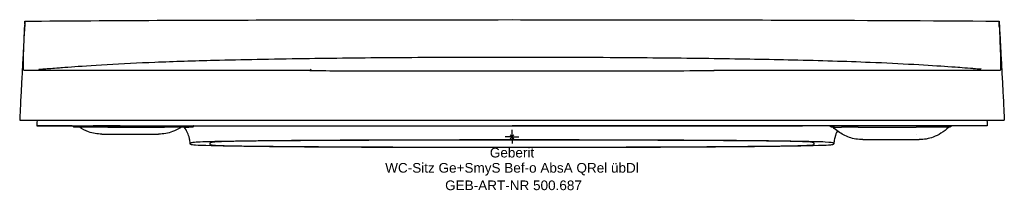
# Model space of a CAD drawing. Header units: millimetres. Extents: x -178 to 178, y -19 to 42.
import ezdxf
from ezdxf.enums import TextEntityAlignment as Align

# ---------------------------------------------------------------- set-up
doc = ezdxf.new("R2010")
doc.units = ezdxf.units.MM
doc.layers.get('0').update_dxf_attribs({"linetype": 'CONTINUOUS'})
for name, color, linetype, lineweight in [('Arbeitspunkt(DIN)', 7, 'CONTINUOUS', 25), ('GEB-ART-NR', 1, 'CONTINUOUS', 18), ('GEB-BEZUG', 2, 'CONTINUOUS', 25), ('GEB-TEXT', 5, 'CONTINUOUS', 18)]:
    doc.layers.add(name, color=color, linetype=linetype, lineweight=lineweight)
doc.layers.add('GEB-KONTUR-A', color=5, linetype='CONTINUOUS')
doc.styles.get("Standard").update_dxf_attribs({"font": 'arial.ttf'})

# ---------------------------------------------------------------- blocks, each defined once
blk = doc.blocks.new('Einfügepunkt')
at = {"layer": 'GEB-BEZUG'}
for p, q in [((-0.71, -0.71), (0.71, 0.71)), ((-0.71, 0.71), (0.71, -0.71))]:
    blk.add_line(p, q, dxfattribs=at)

msp = doc.modelspace()

# ---------------------------------------------------------------- linework, layer by layer
at = {"layer": 'Arbeitspunkt(DIN)', "ltscale": 25}
for q in [(-2.5, 0), (0, 2.5), (0, -2.5), (2.5, 0)]:
    msp.add_line((0, 0), q, dxfattribs=at)
at = {"layer": 'GEB-KONTUR-A', "ltscale": 25}
for p, q in [((176.2, 39.57), (176.2, 39.56)), ((176.2, 39.57), (176.2, 39.56)), ((-73.06, 23.95), (-73.06, 23.94)), ((73, 23.95), (73.05, 23.95)), ((73.05, 23.95), (73, 23.95)), ((-177.99, 5.95), (0, 5.95)), ((-171.71, 5.73), (-171.67, 5.95)), ((-113.8, 3.95), (-113.8, 3.95)), ((-113.8, 3.94), (-113.8, 3.94)), ((0, 5.95), (177.99, 5.95)), ((113.8, 3.94), (113.8, 3.94)), ((113.8, 3.94), (113.8, 3.94)), ((170.79, 3.93), (158.97, 3.93)), ((161.66, 3.95), (161.44, 3.95)), ((161.88, 3.96), (161.66, 3.95)), ((-157.99, 3.45), (-158.04, 3.45)), ((-146.09, 3.45), (-157.99, 3.45)), ((-148.25, 0.95), (-127.75, 0.95)), ((-146.09, 3.45), (-125.67, 3.45)), ((-125.67, 3.45), (-125.58, 3.45)), ((-118.23, 3.45), (-125.58, 3.45)), ((-115.96, 3.45), (-115.96, 3.45)), ((116.56, 3.45), (115.96, 3.45)), ((125.2, 3.45), (119.1, 3.45)), ((125.2, 3.45), (125.58, 3.45)), ((125.58, 3.45), (125.67, 3.45)), ((125.67, 3.45), (146.09, 3.45)), ((157.99, 3.45), (146.09, 3.45)), ((146.41, 0.95), (146.41, 0.95)), ((126.81, -1.05), (147.19, -1.05))]:
    msp.add_line(p, q, dxfattribs=at)
for centre, major_axis, ratio, start_param, end_param in [((-115.93, 4.94), (-1.66, -0.35), 0.873069, 1.801732, 1.805713), ((115.93, 4.94), (1.66, -0.35), 0.87286, 4.477412, 4.481206)]:
    msp.add_ellipse(centre, major_axis=major_axis, ratio=ratio, start_param=start_param, end_param=end_param, dxfattribs=at)
for points, knots in [([(-176.18, 40.89), (-176.22, 40.15), (-176.28, 39.02), (-176.42, 36.6), (-176.48, 35.48), (-176.65, 32.3), (-176.76, 30.11), (-177, 25.52), (-177.13, 23.17), (-177.37, 18.54), (-177.49, 16.31), (-177.67, 12.79), (-177.74, 11.43), (-177.86, 9.04), (-177.9, 8.06), (-177.97, 6.67), (-177.99, 6.24), (-177.99, 6.02), (-178, 5.99), (-178, 5.96), (-178, 5.96), (-178, 5.95), (-177.99, 5.95), (-177.99, 5.95)], [-5.051311, -5.051311, -5.051311, -5.051311, -4.386864, -4.386864, -3.936333, -3.936333, -3.22481, -3.22481, -2.525656, -2.525656, -1.812744, -1.812744, -1.274286, -1.274286, -0.711628, -0.711628, -0.195386, -0.195386, -0.087724, -0.087724, -0.039595, -0.039595, -0.000001, -0.000001, -0.000001, -0.000001]), ([(-73.06, 23.95), (-88.93, 23.94), (-103.64, 23.95), (-130.61, 23.95), (-139.06, 23.95), (-146.31, 23.95), (-148.08, 23.95), (-150.59, 23.95), (-151.4, 23.95), (-153.78, 23.95), (-155.24, 23.95), (-157.95, 23.95), (-159.19, 23.95), (-160.89, 23.95), (-161.42, 23.95), (-162.18, 23.95), (-162.43, 23.95), (-163.67, 23.95), (-164.55, 23.95), (-166.16, 23.95), (-166.87, 23.95), (-168.19, 23.95), (-168.77, 23.95), (-169.54, 23.95), (-169.79, 23.95), (-170.57, 23.95), (-171.01, 23.95), (-171.59, 23.95), (-171.78, 23.95), (-172.15, 23.95), (-172.33, 23.95), (-173.06, 23.95), (-173.51, 23.96), (-173.98, 23.96), (-174.12, 23.96), (-174.49, 23.96), (-174.71, 23.96), (-175.02, 23.96), (-175.14, 23.96), (-175.33, 23.96), (-175.4, 23.96), (-175.53, 23.96), (-175.59, 23.96), (-175.71, 23.96), (-175.78, 23.96), (-175.88, 23.96), (-175.91, 23.96), (-175.99, 23.96), (-176.03, 23.96), (-176.12, 23.95), (-176.16, 23.95), (-176.24, 23.95), (-176.27, 23.95), (-176.47, 23.95), (-176.5, 23.89), (-176.57, 24.12), (-176.59, 24.26), (-176.64, 24.84), (-176.65, 25.45), (-176.64, 27.57), (-176.59, 29.25), (-176.48, 32.6), (-176.43, 33.98), (-176.32, 36.75), (-176.26, 38.12), (-176.2, 39.59)], [0.000001, 0.000001, 0.000001, 0.000001, 4.799, 4.799, 9.401273, 9.401273, 11.025174, 11.025174, 11.850236, 11.850236, 13.525331, 13.525331, 15.248814, 15.248814, 16.11295, 16.11295, 16.548766, 16.548766, 18.379516, 18.379516, 20.354711, 20.354711, 22.565584, 22.565584, 23.743812, 23.743812, 26.548289, 26.548289, 28.117214, 28.117214, 29.949658, 29.949658, 36.212492, 36.212492, 39.201683, 39.201683, 44.746296, 44.746296, 48.848176, 48.848176, 51.404303, 51.404303, 53.647069, 53.647069, 56.386636, 56.386636, 57.995535, 57.995535, 59.957465, 59.957465, 62.299825, 62.299825, 64.007446, 64.007446, 73.340773, 73.340773, 78.39013, 78.39013, 87.806736, 87.806736, 100.900932, 100.900932, 108.211295, 108.211295, 114.404361, 114.404361, 114.404361, 114.404361]), ([(-176.18, 40.89), (-176.16, 41.11), (-176.15, 41.28), (-176.14, 41.59), (-176.13, 41.7), (-176.12, 41.8), (-176.12, 41.83), (-176.11, 41.85), (-176.11, 41.85), (-176.11, 41.86), (-176.11, 41.86), (-176.11, 41.85), (-176.11, 41.84), (-176.11, 41.8), (-176.11, 41.76), (-176.12, 41.62), (-176.12, 41.51), (-176.14, 40.98), (-176.17, 40.35), (-176.2, 39.59)], [-1.779334, -1.779334, -1.779334, -1.779334, -1.591517, -1.591517, -1.35877, -1.35877, -1.256252, -1.256252, -1.191849, -1.191849, -1.132433, -1.132433, -1.054759, -1.054759, -0.8897, -0.8897, -0.667848, -0.667848, -0.000379, -0.000379, -0.000379, -0.000379]), ([(-176.11, 41.86), (-144.28, 42.13), (-112.37, 42.24), (-53.66, 42.37), (-26.83, 42.39), (0, 42.4)], [0, 0, 0, 0, 9.565831, 9.565831, 17.614534, 17.614534, 17.614534, 17.614534]), ([(0, 42.4), (33.33, 42.39), (66.67, 42.36), (125.38, 42.18), (150.77, 42.08), (176.11, 41.86)], [0, 0, 0, 0, 10.000176, 10.000176, 17.614673, 17.614673, 17.614673, 17.614673]), ([(176.2, 39.56), (176.26, 38.27), (176.33, 36.63), (176.56, 30.28), (176.59, 29.4), (176.62, 27.87), (176.63, 27.35), (176.64, 26.39), (176.64, 25.92), (176.64, 25.11), (176.63, 24.78), (176.6, 24.31), (176.58, 24.16), (176.53, 23.97), (176.5, 23.95), (176.44, 23.94), (176.4, 23.95), (176.27, 23.95), (176.22, 23.95), (176.11, 23.95), (176.06, 23.95), (175.89, 23.95), (175.77, 23.95), (175.59, 23.95), (175.54, 23.95), (175.41, 23.95), (175.34, 23.95), (175.16, 23.95), (175.04, 23.95), (174.76, 23.95), (174.56, 23.95), (174.22, 23.95), (174.09, 23.95), (173.73, 23.95), (173.49, 23.95), (172.91, 23.95), (172.53, 23.95), (171.87, 23.95), (171.68, 23.95), (171.15, 23.95), (170.79, 23.95), (169.91, 23.95), (169.39, 23.95), (168.25, 23.95), (167.63, 23.95), (166.23, 23.95), (165.48, 23.95), (164.19, 23.95), (163.75, 23.95), (162.82, 23.95), (162.33, 23.95), (161.31, 23.95), (160.77, 23.95), (159.06, 23.95), (157.82, 23.95), (155.09, 23.95), (153.62, 23.95), (151.23, 23.95), (150.42, 23.95), (147.9, 23.95), (146.12, 23.95), (138.8, 23.95), (130.31, 23.95), (116.26, 23.95), (115.4, 23.95), (113.72, 23.95), (112.9, 23.95), (110.53, 23.95), (108.97, 23.95), (106.02, 23.95), (104.63, 23.95), (102.01, 23.95), (100.77, 23.95), (97.37, 23.95), (95.2, 23.95), (86.44, 23.95), (79.68, 23.95), (73, 23.95)], [0.00023, 0.00023, 0.00023, 0.00023, 1.152835, 1.152835, 2.746794, 2.746794, 3.673953, 3.673953, 4.773264, 4.773264, 5.987995, 5.987995, 7.150451, 7.150451, 8.310275, 8.310275, 9.332412, 9.332412, 10.009856, 10.009856, 10.635101, 10.635101, 11.943086, 11.943086, 12.515983, 12.515983, 13.134139, 13.134139, 14.062099, 14.062099, 15.269013, 15.269013, 15.989471, 15.989471, 16.986231, 16.986231, 18.190996, 18.190996, 18.598038, 18.598038, 19.225218, 19.225218, 19.847269, 19.847269, 20.39525, 20.39525, 20.889494, 20.889494, 21.121607, 21.121607, 21.348114, 21.348114, 21.570241, 21.570241, 22.013313, 22.013313, 22.443982, 22.443982, 22.655908, 22.655908, 23.07327, 23.07327, 24.265019, 24.265019, 24.342082, 24.342082, 24.414352, 24.414352, 24.550112, 24.550112, 24.668828, 24.668828, 24.772572, 24.772572, 24.953939, 24.953939, 25.496491, 25.496491, 25.496491, 25.496491]), ([(176.2, 39.56), (176.17, 40.33), (176.14, 40.98), (176.12, 41.52), (176.12, 41.62), (176.11, 41.76), (176.11, 41.8), (176.11, 41.84), (176.11, 41.85), (176.11, 41.86), (176.11, 41.86), (176.11, 41.85), (176.11, 41.85), (176.12, 41.83), (176.12, 41.81), (176.13, 41.71), (176.13, 41.59), (176.15, 41.28), (176.16, 41.09), (176.18, 40.86)], [-1.812825, -1.812825, -1.812825, -1.812825, -1.129104, -1.129104, -0.9055, -0.9055, -0.7392, -0.7392, -0.660954, -0.660954, -0.601102, -0.601102, -0.536226, -0.536226, -0.432948, -0.432948, -0.201331, -0.201331, -0.000012, -0.000012, -0.000012, -0.000012]), ([(176.18, 40.86), (176.22, 40.11), (176.28, 38.98), (176.42, 36.56), (176.48, 35.44), (176.65, 32.26), (176.76, 30.07), (177.01, 25.48), (177.13, 23.13), (177.37, 18.5), (177.49, 16.27), (177.67, 12.76), (177.74, 11.4), (177.86, 9.03), (177.9, 8.04), (177.97, 6.67), (177.99, 6.24), (177.99, 6.02), (177.99, 5.99), (177.99, 5.96), (177.99, 5.96), (177.99, 5.95), (177.99, 5.95), (177.99, 5.95)], [0.000034, 0.000034, 0.000034, 0.000034, 0.660843, 0.660843, 1.110812, 1.110812, 1.822437, 1.822437, 2.521251, 2.521251, 3.234089, 3.234089, 3.771088, 3.771088, 4.334307, 4.334307, 4.847467, 4.847467, 4.954901, 4.954901, 5.002932, 5.002932, 5.042468, 5.042468, 5.042468, 5.042468]), ([(-169.37, 24.55), (-169.37, 24.55), (-168.78, 24.6), (-167.17, 24.73), (-166.19, 24.81), (-164.12, 24.97), (-163.76, 25), (-162.38, 25.11), (-161.12, 25.2), (-156.37, 25.55), (-151.95, 25.87), (-141.15, 26.49), (-134.96, 26.79), (-121.96, 27.31), (-115.15, 27.52), (-97.82, 27.97), (-86.89, 28.18), (-64.85, 28.5), (-53.87, 28.63), (-31.32, 28.79), (-19.58, 28.84), (-5.26, 28.86), (-2.63, 28.86), (0, 28.86)], [19.663554, 19.663554, 19.663554, 19.663554, 20.499348, 20.499348, 21.426354, 21.426354, 22.816208, 22.816208, 24.592665, 24.592665, 27.371106, 27.371106, 29.93452, 29.93452, 33.089833, 33.089833, 37.114549, 37.114549, 40.624732, 40.624732, 44.13433, 44.13433, 44.923241, 44.923241, 44.923241, 44.923241]), ([(0, 28.86), (13.57, 28.86), (27.29, 28.82), (51.75, 28.64), (62.76, 28.53), (83.12, 28.24), (92.63, 28.07), (111.6, 27.63), (120.55, 27.36), (140.3, 26.57), (151.37, 25.91), (159.64, 25.31), (161.01, 25.21), (163.1, 25.05), (164.22, 24.96), (166.24, 24.8), (166.66, 24.77), (167.75, 24.68), (168.64, 24.6), (168.79, 24.59), (168.8, 24.59), (168.8, 24.59)], [0, 0, 0, 0, 4.070877, 4.070877, 7.600729, 7.600729, 11.040024, 11.040024, 14.939235, 14.939235, 19.661165, 19.661165, 21.283831, 21.283831, 23.456131, 23.456131, 24.016772, 24.016772, 24.937552, 24.937552, 25.029105, 25.029105, 25.029105, 25.029105]), ([(-171.03, 24.41), (-171.03, 24.41), (-170.87, 24.42), (-170.5, 24.45), (-170.23, 24.48), (-169.62, 24.53), (-169.4, 24.55), (-169.29, 24.55)], [17.294033, 17.294033, 17.294033, 17.294033, 17.787057, 17.787057, 18.504368, 18.504368, 18.931382, 18.931382, 18.931382, 18.931382]), ([(-73.06, 23.95), (-72.99, 24.04), (-72.92, 24.13), (-72.78, 24.28), (-72.71, 24.36), (-72.64, 24.42)], [0.0000055, 0.0000055, 0.0000055, 0.0000055, 0.1691417, 0.1691417, 0.3382696, 0.3382696, 0.3382696, 0.3382696]), ([(-73.06, 23.94), (-72.99, 24.03), (-72.92, 24.12), (-72.78, 24.28), (-72.71, 24.35), (-72.64, 24.42)], [0.0000717, 0.0000717, 0.0000717, 0.0000717, 0.1688696, 0.1688696, 0.337825, 0.337825, 0.337825, 0.337825]), ([(-73.06, 23.94), (-65.53, 23.93), (-57.34, 23.92), (-47.8, 23.91), (-45.28, 23.91), (-41.3, 23.9), (-39.86, 23.9), (-26.21, 23.87), (-11.8, 23.86), (0, 23.87)], [-6.72929, -6.72929, -6.72929, -6.72929, -4.694473, -4.694473, -3.960363, -3.960363, -3.541267, -3.541267, 0, 0, 0, 0]), ([(0, 23.87), (10.57, 23.89), (22.5, 23.9), (34.32, 23.9), (35.88, 23.9), (40.41, 23.91), (43.37, 23.91), (48.56, 23.91), (50.79, 23.92), (53.85, 23.92), (54.69, 23.92), (61.35, 23.93), (67.2, 23.93), (73, 23.95)], [-7.097007, -7.097007, -7.097007, -7.097007, -4.025387, -4.025387, -3.558665, -3.558665, -2.670821, -2.670821, -2.004294, -2.004294, -1.754472, -1.754472, -0.000251, -0.000251, -0.000251, -0.000251]), ([(168.39, 24.62), (168.74, 24.6), (169.11, 24.57), (169.46, 24.54), (169.56, 24.53), (169.57, 24.53), (169.57, 24.53), (169.57, 24.53)], [26.2280141, 26.2280141, 26.2280141, 26.2280141, 26.7838626, 26.7838626, 27.173709, 27.173709, 27.1894767, 27.1894767, 27.1894767, 27.1894767]), ([(-171.71, 5.71), (-171.78, 5.06), (-171.82, 4.59), (-171.82, 4.16), (-171.81, 4.06), (-171.76, 3.91), (-171.74, 3.95), (-171.57, 3.95), (-171.53, 3.95), (-171.36, 3.95), (-171.21, 3.95), (-170.94, 3.95), (-170.83, 3.95), (-170.35, 3.95), (-169.65, 3.95), (-167.39, 3.95), (-165.93, 3.95), (-160.32, 3.95), (-156.56, 3.95), (-143.71, 3.95), (-135.33, 3.95), (-122.45, 3.95), (-113.05, 3.95), (-87.03, 3.95), (-73.24, 3.95), (-48.32, 3.95), (-38.74, 3.95), (-19.87, 3.95), (-9.61, 3.95), (0, 3.95)], [0.000002, 0.000002, 0.000002, 0.000002, 2.352683, 2.352683, 3.495288, 3.495288, 5.544626, 5.544626, 6.09532, 6.09532, 7.425926, 7.425926, 8.321571, 8.321571, 10.740234, 10.740234, 13.121905, 13.121905, 15.107708, 15.107708, 17.370644, 17.370644, 19.712715, 19.712715, 22.013556, 22.013556, 23.366427, 23.366427, 24.588439, 24.588439, 24.588439, 24.588439]), ([(-165.25, 3.95), (-166.95, 3.95), (-168.64, 3.95), (-170.66, 3.95), (-170.98, 3.95), (-171.45, 3.95), (-171.61, 3.95), (-171.78, 3.95), (-171.79, 3.95), (-171.8, 3.95), (-171.81, 3.95), (-171.81, 3.95), (-171.82, 3.95), (-171.82, 3.95)], [0, 0, 0, 0, 0.51005, 0.51005, 0.6056837, 0.6056837, 0.6529239, 0.6529239, 0.6558764, 0.6558764, 0.6573527, 0.6573527, 0.6580908, 0.6580908, 0.6580908, 0.6580908]), ([(-165.25, 3.95), (-165.13, 3.95), (-165, 3.95), (-164.58, 3.95), (-164.13, 3.95), (-163.13, 3.95), (-162.72, 3.95), (-162.23, 3.95), (-161.92, 3.95), (-161.44, 3.95)], [-5.911538, -5.911538, -5.911538, -5.911538, -5.316276, -5.316276, -4.029804, -4.029804, -2.897678, -2.897678, -0.799133, -0.799133, -0.799133, -0.799133]), ([(-158.04, 3.45), (-158.1, 3.45), (-158.15, 3.45), (-158.26, 3.47), (-158.32, 3.48), (-158.49, 3.54), (-158.61, 3.6), (-158.83, 3.76), (-158.92, 3.86), (-159, 3.97)], [0, 0, 0, 0, 0.0178582, 0.0178582, 0.0353887, 0.0353887, 0.078038, 0.078038, 0.1218288, 0.1218288, 0.1218288, 0.1218288]), ([(-141.71, 3.95), (-137.02, 3.95), (-131.94, 3.95), (-125.44, 3.95), (-123.43, 3.95), (-117.05, 3.95), (-112.49, 3.95), (-102.5, 3.95), (-97.14, 3.95), (-85.28, 3.95), (-78.33, 3.95), (-64.31, 3.95), (-58.32, 3.95), (-34.27, 3.95), (-9.88, 3.95), (0, 3.95)], [-9.432847, -9.432847, -9.432847, -9.432847, -8.160015, -8.160015, -7.61969, -7.61969, -6.510629, -6.510629, -5.297305, -5.297305, -3.920029, -3.920029, -2.962494, -2.962494, -0.000347, -0.000347, -0.000347, -0.000347]), ([(-115.26, 3.61), (-115.42, 3.54), (-115.53, 3.51), (-115.69, 3.48), (-115.74, 3.46), (-115.83, 3.46), (-115.86, 3.45), (-115.9, 3.45), (-115.92, 3.45), (-115.94, 3.45), (-115.95, 3.45), (-115.95, 3.45), (-115.95, 3.45), (-115.96, 3.45), (-115.96, 3.45), (-115.96, 3.45), (-115.96, 3.45), (-115.96, 3.45)], [0, 0, 0, 0, 0.0768546, 0.0768546, 0.1157174, 0.1157174, 0.1294874, 0.1294874, 0.1398138, 0.1398138, 0.1417495, 0.1417495, 0.1424754, 0.1424754, 0.1425343, 0.1425343, 0.142549, 0.142549, 0.142549, 0.142549]), ([(-115.17, 3.91), (-115.19, 3.92), (-115.2, 3.93), (-115.21, 3.93), (-115.21, 3.93), (-115.21, 3.93), (-115.21, 3.93), (-115.23, 3.94), (-115.24, 3.94), (-115.25, 3.95), (-115.26, 3.95), (-115.26, 3.95), (-115.26, 3.95), (-115.26, 3.95), (-115.26, 3.95), (-115.27, 3.95)], [0.15120333, 0.15120333, 0.15120333, 0.15120333, 0.16402727, 0.16402727, 0.16402727, 0.16511115, 0.16511115, 0.16511115, 0.17818316, 0.17818316, 0.17818316, 0.17912284, 0.17912284, 0.17912284, 0.18220008, 0.18220008, 0.18220008, 0.18220008]), ([(-115.19, 3.64), (-115.19, 3.64), (-115.2, 3.64), (-115.2, 3.63), (-115.21, 3.63), (-115.21, 3.63), (-115.22, 3.63)], [0, 0, 0, 0, 0.004127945, 0.004127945, 0.004127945, 0.00906746, 0.00906746, 0.00906746, 0.00906746]), ([(-115.19, 3.64), (-115.18, 3.64), (-115.18, 3.65), (-115.17, 3.65), (-115.17, 3.65), (-115.17, 3.65), (-115.17, 3.65), (-115.16, 3.66), (-115.16, 3.66), (-115.15, 3.67), (-115.15, 3.67), (-115.15, 3.67), (-115.15, 3.67), (-115.14, 3.67), (-115.14, 3.68), (-115.13, 3.68), (-115.13, 3.68), (-115.13, 3.68), (-115.13, 3.68), (-115.13, 3.69), (-115.12, 3.69), (-115.12, 3.7), (-115.11, 3.7), (-115.11, 3.7), (-115.11, 3.7)], [0, 0, 0, 0, 0.0072957, 0.0072957, 0.0072957, 0.0083829, 0.0083829, 0.0083829, 0.01701085, 0.01701085, 0.01701085, 0.0176439, 0.0176439, 0.0176439, 0.02599229, 0.02599229, 0.02599229, 0.02691827, 0.02691827, 0.02691827, 0.0362902, 0.0362902, 0.0362902, 0.03868796, 0.03868796, 0.03868796, 0.03868796]), ([(-115.11, 3.7), (-115.11, 3.71), (-115.1, 3.71), (-115.1, 3.72), (-115.1, 3.72), (-115.09, 3.73), (-115.09, 3.73), (-115.09, 3.73), (-115.09, 3.74), (-115.09, 3.74), (-115.09, 3.74), (-115.09, 3.74), (-115.09, 3.74), (-115.09, 3.75), (-115.08, 3.75), (-115.08, 3.75), (-115.08, 3.76), (-115.08, 3.77), (-115.08, 3.77), (-115.08, 3.77), (-115.08, 3.77), (-115.08, 3.77), (-115.08, 3.78), (-115.08, 3.78), (-115.08, 3.78), (-115.08, 3.79), (-115.08, 3.79), (-115.08, 3.79), (-115.08, 3.8), (-115.08, 3.8), (-115.08, 3.81), (-115.08, 3.81), (-115.08, 3.82), (-115.08, 3.82), (-115.08, 3.82), (-115.08, 3.82), (-115.09, 3.83), (-115.09, 3.83), (-115.09, 3.84), (-115.1, 3.85), (-115.1, 3.86), (-115.11, 3.86), (-115.12, 3.87), (-115.12, 3.87), (-115.12, 3.87), (-115.12, 3.87), (-115.12, 3.88), (-115.12, 3.88), (-115.12, 3.88), (-115.13, 3.89), (-115.14, 3.89), (-115.15, 3.9), (-115.15, 3.9), (-115.15, 3.9), (-115.15, 3.9), (-115.16, 3.91), (-115.17, 3.91), (-115.17, 3.91)], [0.038688, 0.038688, 0.038688, 0.038688, 0.0486892, 0.0486892, 0.0486892, 0.0573194, 0.0573194, 0.0573194, 0.0588964, 0.0588964, 0.0588964, 0.0620693, 0.0620693, 0.0620693, 0.0691723, 0.0691723, 0.0691723, 0.0781709, 0.0781709, 0.0781709, 0.0787975, 0.0787975, 0.0787975, 0.0842462, 0.0842462, 0.0842462, 0.088031, 0.088031, 0.088031, 0.096708, 0.096708, 0.096708, 0.1, 0.1, 0.1, 0.1036475, 0.1036475, 0.1036475, 0.1132177, 0.1132177, 0.1132177, 0.1248989, 0.1248989, 0.1248989, 0.1267652, 0.1267652, 0.1267652, 0.1293885, 0.1293885, 0.1293885, 0.1419333, 0.1419333, 0.1419333, 0.1432021, 0.1432021, 0.1432021, 0.1511962, 0.1511962, 0.1511962, 0.1511962]), ([(171.71, 5.7), (171.72, 5.63), (171.73, 5.56), (171.8, 4.92), (171.83, 4.52), (171.82, 4.13), (171.81, 4.04), (171.76, 3.91), (171.63, 3.93), (171.55, 3.94), (171.52, 3.94), (171.42, 3.94), (171.34, 3.94), (171.18, 3.94), (171.11, 3.94), (170.66, 3.93), (170.21, 3.94), (169.44, 3.94), (169.12, 3.95), (167.6, 3.96), (166.34, 3.96), (162.89, 3.96), (160.19, 3.95), (153.85, 3.95), (151.37, 3.95), (141.07, 3.95), (132.16, 3.95), (115.01, 3.95), (104.08, 3.95), (82.54, 3.95), (68.08, 3.95), (31.22, 3.95), (11.29, 3.95), (0, 3.95)], [-16.086308, -16.086308, -16.086308, -16.086308, -16.061511, -16.061511, -15.859194, -15.859194, -15.757526, -15.757526, -15.582967, -15.582967, -15.498479, -15.498479, -15.309343, -15.309343, -15.136337, -15.136337, -14.402567, -14.402567, -13.987736, -13.987736, -12.908488, -12.908488, -11.630811, -11.630811, -11.017856, -11.017856, -9.480714, -9.480714, -6.976252, -6.976252, -3.387213, -3.387213, 0, 0, 0, 0]), ([(0, 3.95), (0.34, 3.95), (0.72, 3.95), (1.61, 3.95), (2.21, 3.95), (5.84, 3.95), (9.84, 3.95), (19.53, 3.95), (24.58, 3.95), (38.63, 3.95), (48.59, 3.95), (63.87, 3.95), (70.51, 3.95), (80.8, 3.95), (84.6, 3.95), (93.71, 3.95), (98.96, 3.95), (104.4, 3.95), (104.73, 3.95), (105.07, 3.95)], [-6.78499, -6.78499, -6.78499, -6.78499, -6.741255, -6.741255, -6.670487, -6.670487, -6.266018, -6.266018, -5.903635, -5.903635, -5.189355, -5.189355, -4.687078, -4.687078, -4.386853, -4.386853, -3.96638, -3.96638, -3.938898, -3.938898, -3.938898, -3.938898]), ([(115.19, 3.64), (115.18, 3.64), (115.18, 3.65), (115.17, 3.65), (115.17, 3.65), (115.17, 3.65), (115.16, 3.66), (115.16, 3.66), (115.15, 3.66), (115.15, 3.67), (115.15, 3.67), (115.14, 3.67), (115.14, 3.68), (115.14, 3.68), (115.13, 3.68), (115.13, 3.68), (115.13, 3.69), (115.13, 3.69), (115.12, 3.69), (115.12, 3.7), (115.12, 3.7), (115.12, 3.7), (115.12, 3.7), (115.12, 3.71), (115.11, 3.71), (115.11, 3.71), (115.11, 3.72), (115.11, 3.72), (115.11, 3.72), (115.11, 3.72), (115.11, 3.73), (115.11, 3.73), (115.1, 3.74), (115.1, 3.75), (115.1, 3.75), (115.1, 3.75), (115.1, 3.75), (115.1, 3.75), (115.1, 3.76), (115.1, 3.76), (115.1, 3.77), (115.1, 3.77), (115.11, 3.78), (115.11, 3.78), (115.11, 3.79), (115.11, 3.8), (115.11, 3.8), (115.12, 3.8), (115.12, 3.81), (115.12, 3.82), (115.13, 3.82), (115.13, 3.83), (115.14, 3.83), (115.14, 3.83), (115.14, 3.84), (115.14, 3.84), (115.14, 3.84), (115.14, 3.84), (115.14, 3.84), (115.14, 3.84), (115.15, 3.84), (115.15, 3.84), (115.15, 3.84), (115.15, 3.85), (115.16, 3.85), (115.17, 3.86), (115.18, 3.87), (115.18, 3.87), (115.18, 3.87), (115.18, 3.87), (115.19, 3.88), (115.19, 3.88), (115.19, 3.88), (115.2, 3.89), (115.22, 3.89), (115.23, 3.9), (115.24, 3.91), (115.26, 3.92), (115.28, 3.93), (115.28, 3.93), (115.28, 3.93), (115.28, 3.93), (115.28, 3.93), (115.28, 3.93), (115.28, 3.93), (115.3, 3.94), (115.31, 3.94), (115.33, 3.95)], [0, 0, 0, 0, 0.0213207, 0.0213207, 0.0213207, 0.0330737, 0.0330737, 0.0330737, 0.0502627, 0.0502627, 0.0502627, 0.0645177, 0.0645177, 0.0645177, 0.0782036, 0.0782036, 0.0782036, 0.0917925, 0.0917925, 0.0917925, 0.0951526, 0.0951526, 0.0951526, 0.1113734, 0.1113734, 0.1113734, 0.1255436, 0.1255436, 0.1255436, 0.1298383, 0.1298383, 0.1298383, 0.1532317, 0.1532317, 0.1532317, 0.1563657, 0.1563657, 0.1563657, 0.1668956, 0.1668956, 0.1668956, 0.1862657, 0.1862657, 0.1862657, 0.2044262, 0.2044262, 0.2044262, 0.2159556, 0.2159556, 0.2159556, 0.2368228, 0.2368228, 0.2368228, 0.243671, 0.243671, 0.243671, 0.2454002, 0.2454002, 0.2454002, 0.248832, 0.248832, 0.248832, 0.2519535, 0.2519535, 0.2519535, 0.2768545, 0.2768545, 0.2768545, 0.2797495, 0.2797495, 0.2797495, 0.2862169, 0.2862169, 0.2862169, 0.3069603, 0.3069603, 0.3069603, 0.3298136, 0.3298136, 0.3298136, 0.3324106, 0.3324106, 0.3324106, 0.3335638, 0.3335638, 0.3335638, 0.3534665, 0.3534665, 0.3534665, 0.3534665]), ([(115.96, 3.45), (115.9, 3.45), (115.84, 3.45), (115.74, 3.47), (115.69, 3.47), (115.54, 3.51), (115.43, 3.54), (115.26, 3.61)], [0, 0, 0, 0, 0.0304203, 0.0304203, 0.0605174, 0.0605174, 0.1425331, 0.1425331, 0.1425331, 0.1425331]), ([(158.98, 3.95), (158.91, 3.85), (158.82, 3.75), (158.61, 3.59), (158.48, 3.53), (158.3, 3.48), (158.23, 3.46), (158.14, 3.45), (158.1, 3.45), (158.07, 3.45), (158.06, 3.45), (158.05, 3.45), (158.05, 3.45), (158.05, 3.45), (158.05, 3.45), (158.04, 3.45), (158.04, 3.45), (158.04, 3.45), (158.04, 3.45), (158.04, 3.45), (158.04, 3.45), (158.04, 3.45)], [0.0013692, 0.0013692, 0.0013692, 0.0013692, 0.0437072, 0.0437072, 0.0863511, 0.0863511, 0.1071929, 0.1071929, 0.1175915, 0.1175915, 0.1195397, 0.1195397, 0.1202702, 0.1202702, 0.1205442, 0.1205442, 0.120679, 0.120679, 0.1207126, 0.1207126, 0.1207295, 0.1207295, 0.1207295, 0.1207295]), ([(166.1, 3.93), (166.04, 3.93), (165.97, 3.94), (165.82, 3.94), (165.77, 3.94), (165.57, 3.94), (165.39, 3.93), (164.85, 3.93), (164.38, 3.94), (163.31, 3.95), (162.64, 3.95), (161.65, 3.96)], [102.356247, 102.356247, 102.356247, 102.356247, 121.098078, 121.098078, 129.872733, 129.872733, 155.042236, 155.042236, 195.312516, 195.312516, 235.303225, 235.303225, 235.303225, 235.303225]), ([(-148.25, 0.95), (-149.88, 0.95), (-151.54, 1.23), (-154.26, 2.19), (-155.38, 2.77), (-156.43, 3.45)], [0, 0, 0, 0, 0.4898465, 0.4898465, 0.8643515, 0.8643515, 0.8643515, 0.8643515]), ([(-119.57, 3.45), (-119.67, 3.38), (-119.78, 3.31), (-120.78, 2.69), (-121.72, 2.22), (-124.31, 1.26), (-126.04, 0.95), (-127.75, 0.95)], [0.3251795, 0.3251795, 0.3251795, 0.3251795, 0.3634371, 0.3634371, 0.6773149, 0.6773149, 1.1900222, 1.1900222, 1.1900222, 1.1900222]), ([(-116.3, -2.63), (-116.33, -2.35), (-116.36, -2.13), (-116.44, -1.64), (-116.48, -1.41), (-116.61, -0.71), (-116.7, -0.38), (-117.02, 0.78), (-117.22, 1.27), (-117.78, 2.33), (-117.82, 2.7), (-118.57, 3.45)], [0, 0, 0, 0, 0.156339, 0.156339, 0.401239, 0.401239, 1.019067, 1.019067, 2.869935, 2.869935, 4.389502, 4.389502, 4.389502, 4.389502]), ([(-118.23, 3.45), (-118.17, 3.45), (-118.11, 3.45), (-117.52, 3.45), (-117.11, 3.45), (-116.8, 3.45)], [0.454668, 0.454668, 0.454668, 0.454668, 0.47136, 0.47136, 0.6258919, 0.6258919, 0.6258919, 0.6258919]), ([(-115.96, 3.45), (-115.97, 3.45), (-115.97, 3.45), (-116.06, 3.45), (-116.34, 3.45), (-116.79, 3.45)], [0, 0, 0, 0, 0.0752176, 0.0752176, 0.4270997, 0.4270997, 0.4270997, 0.4270997]), ([(126.81, -1.05), (125.18, -1.05), (123.52, -0.77), (120.54, 0.28), (119.18, 1.03), (117.28, 2.39), (116.65, 2.9), (116.06, 3.45)], [0, 0, 0, 0, 0.48904, 0.48904, 0.947397, 0.947397, 1.189801, 1.189801, 1.189801, 1.189801]), ([(117.67, 2.12), (117.23, 1.36), (117.01, 0.86), (116.64, -0.63), (116.58, -0.87), (116.46, -1.52), (116.39, -1.89), (116.3, -2.62)], [4.972759, 4.972759, 4.972759, 4.972759, 7.309315, 7.309315, 7.706608, 7.706608, 8.111411, 8.111411, 8.111411, 8.111411]), ([(116.56, 3.45), (116.58, 3.45), (116.6, 3.45), (116.62, 3.45), (116.65, 3.45), (116.67, 3.45), (116.69, 3.45), (116.75, 3.45), (116.82, 3.45), (116.89, 3.45), (116.94, 3.45), (116.99, 3.45), (117.04, 3.45), (117.08, 3.45), (117.11, 3.45), (117.15, 3.45), (117.22, 3.45), (117.29, 3.45), (117.37, 3.45), (117.41, 3.45), (117.44, 3.45), (117.48, 3.45), (117.56, 3.45), (117.64, 3.45), (117.73, 3.45), (117.78, 3.45), (117.84, 3.45), (117.89, 3.45), (117.98, 3.45), (118.07, 3.45), (118.17, 3.45), (118.24, 3.45), (118.3, 3.45), (118.38, 3.45), (118.47, 3.45), (118.58, 3.45), (118.68, 3.45), (118.76, 3.45), (118.85, 3.45), (118.93, 3.45), (118.99, 3.45), (119.04, 3.45), (119.1, 3.45)], [0.3471481, 0.3471481, 0.3471481, 0.3471481, 0.359347, 0.359347, 0.359347, 0.3722799, 0.3722799, 0.3722799, 0.4070518, 0.4070518, 0.4070518, 0.4299817, 0.4299817, 0.4299817, 0.4460477, 0.4460477, 0.4460477, 0.476476, 0.476476, 0.476476, 0.4908376, 0.4908376, 0.4908376, 0.5210782, 0.5210782, 0.5210782, 0.5400122, 0.5400122, 0.5400122, 0.5700041, 0.5700041, 0.5700041, 0.5911291, 0.5911291, 0.5911291, 0.620421, 0.620421, 0.620421, 0.6431864, 0.6431864, 0.6431864, 0.6579663, 0.6579663, 0.6579663, 0.6579663]), ([(157.94, 3.45), (157.06, 2.64), (156.1, 1.9), (154.2, 0.71), (153.26, 0.24), (150.67, -0.73), (148.92, -1.05), (147.19, -1.05)], [0, 0, 0, 0, 0.360428, 0.360428, 0.672751, 0.672751, 1.190022, 1.190022, 1.190022, 1.190022]), ([(0, -3.89), (-24.68, -3.89), (-41.87, -3.84), (-67.42, -3.74), (-78.82, -3.65), (-94.64, -3.51), (-101.48, -3.43), (-113.34, -3.19), (-115.2, -3.06), (-116.1, -2.88), (-116.26, -2.8), (-116.33, -2.52), (-116.23, -2.37), (-116.02, -2.22), (-115.93, -2.15), (-115.62, -2.03), (-115.2, -1.95), (-112.68, -1.78), (-109.66, -1.68), (-99.03, -1.51), (-92.63, -1.43), (-75.09, -1.29), (-63.87, -1.22), (-39.19, -1.14), (-23.47, -1.1), (0, -1.1)], [0, 0, 0, 0, 7.402611, 7.402611, 18.598461, 18.598461, 30.736384, 30.736384, 47.937177, 47.937177, 55.16245, 55.16245, 62.306503, 62.306503, 62.890255, 62.890255, 64.182158, 64.182158, 66.098021, 66.098021, 67.392521, 67.392521, 68.462884, 68.462884, 69.175209, 69.175209, 69.175209, 69.175209]), ([(0, -1.16), (-4.57, -1.16), (-9.16, -1.16), (-13.74, -1.17), (-18.45, -1.17), (-23.14, -1.18), (-27.79, -1.19), (-28.81, -1.19), (-29.83, -1.19), (-30.85, -1.19), (-34.39, -1.2), (-37.95, -1.21), (-41.24, -1.22), (-45.62, -1.23), (-49.6, -1.24), (-53.21, -1.26), (-56.98, -1.27), (-60.34, -1.29), (-63.29, -1.3), (-64.37, -1.31), (-65.38, -1.32), (-66.37, -1.32), (-68.19, -1.33), (-69.98, -1.34), (-71.74, -1.35), (-74.19, -1.37), (-76.58, -1.39), (-78.88, -1.41), (-81.04, -1.42), (-83.11, -1.44), (-85.09, -1.46), (-86.25, -1.47), (-87.38, -1.48), (-88.47, -1.49), (-89.63, -1.51), (-90.75, -1.52), (-91.79, -1.53), (-94.26, -1.56), (-96.28, -1.59), (-97.96, -1.62), (-98.95, -1.64), (-99.81, -1.65), (-100.57, -1.67), (-101.42, -1.69), (-102.13, -1.7), (-102.74, -1.72), (-102.88, -1.72), (-103.01, -1.73), (-103.14, -1.73), (-103.64, -1.74), (-104.06, -1.75), (-104.44, -1.77), (-104.68, -1.77), (-104.91, -1.78), (-105.13, -1.79), (-105.34, -1.8), (-105.54, -1.81), (-105.72, -1.81), (-106.22, -1.83), (-106.64, -1.86), (-106.99, -1.88), (-107.36, -1.9), (-107.66, -1.92), (-107.9, -1.95), (-108.16, -1.97), (-108.35, -2), (-108.5, -2.03), (-108.65, -2.06), (-108.76, -2.09), (-108.84, -2.12), (-108.85, -2.12), (-108.86, -2.13), (-108.87, -2.13), (-108.91, -2.15), (-108.93, -2.16), (-108.96, -2.18), (-108.98, -2.19), (-109, -2.2), (-109.02, -2.22), (-109.07, -2.25), (-109.11, -2.29), (-109.15, -2.33), (-109.19, -2.36), (-109.22, -2.4), (-109.24, -2.44), (-109.27, -2.48), (-109.28, -2.51), (-109.29, -2.55), (-109.3, -2.59), (-109.3, -2.63), (-109.29, -2.67), (-109.27, -2.71), (-109.24, -2.75), (-109.2, -2.79), (-109.18, -2.81), (-109.15, -2.83), (-109.12, -2.84), (-109.09, -2.86), (-109.06, -2.87), (-109.01, -2.89), (-108.96, -2.9), (-108.89, -2.92), (-108.8, -2.94), (-108.67, -2.96), (-108.48, -2.99), (-108.22, -3.01), (-108.09, -3.02), (-107.94, -3.04), (-107.76, -3.05), (-107.46, -3.07), (-107.1, -3.09), (-106.64, -3.11), (-106, -3.14), (-105.17, -3.18), (-104.02, -3.21), (-103.03, -3.24), (-101.82, -3.27), (-100.3, -3.3), (-98.97, -3.33), (-97.41, -3.35), (-95.57, -3.38), (-95.43, -3.38), (-95.3, -3.38), (-95.16, -3.39), (-93.91, -3.4), (-92.6, -3.42), (-91.25, -3.44), (-89.68, -3.46), (-88.05, -3.48), (-86.41, -3.49), (-85.56, -3.5), (-84.69, -3.51), (-83.83, -3.52), (-82.94, -3.53), (-82.05, -3.53), (-81.17, -3.54), (-79.28, -3.56), (-77.42, -3.57), (-75.65, -3.59), (-75.2, -3.59), (-74.77, -3.59), (-74.33, -3.6), (-72.9, -3.61), (-71.44, -3.62), (-69.95, -3.63), (-68.05, -3.64), (-66.1, -3.65), (-64.11, -3.66), (-62.16, -3.68), (-60.18, -3.69), (-58.17, -3.7), (-56.18, -3.71), (-54.17, -3.71), (-52.13, -3.72), (-51.62, -3.73), (-51.11, -3.73), (-50.6, -3.73), (-50.09, -3.73), (-49.58, -3.73), (-49.07, -3.74), (-48.05, -3.74), (-47.02, -3.74), (-45.99, -3.75), (-43.93, -3.75), (-41.84, -3.76), (-39.74, -3.77), (-37.64, -3.77), (-35.52, -3.78), (-33.38, -3.78), (-31.24, -3.79), (-29.09, -3.79), (-26.92, -3.8), (-24.74, -3.8), (-22.56, -3.81), (-20.36, -3.81), (-18.15, -3.81), (-15.92, -3.81), (-13.7, -3.82), (-9.13, -3.82), (-4.55, -3.82), (0, -3.82)], [0, 0, 0, 0, 1.371401, 1.371401, 1.371401, 2.780441, 2.780441, 2.780441, 3.09082, 3.09082, 3.09082, 4.169595, 4.169595, 4.169595, 5.600783, 5.600783, 5.600783, 7.097685, 7.097685, 7.097685, 7.643859, 7.643859, 7.643859, 8.644644, 8.644644, 8.644644, 10.046569, 10.046569, 10.046569, 11.362123, 11.362123, 11.362123, 12.137899, 12.137899, 12.137899, 12.967831, 12.967831, 12.967831, 14.958896, 14.958896, 14.958896, 16.139229, 16.139229, 16.139229, 17.452052, 17.452052, 17.452052, 17.745405, 17.745405, 17.745405, 18.906876, 18.906876, 18.906876, 19.639139, 19.639139, 19.639139, 20.348692, 20.348692, 20.348692, 22.24379, 22.24379, 22.24379, 24.233452, 24.233452, 24.233452, 26.35593, 26.35593, 26.35593, 28.582797, 28.582797, 28.582797, 28.935607, 28.935607, 28.935607, 29.878104, 29.878104, 29.878104, 30.746962, 30.746962, 30.746962, 32.542756, 32.542756, 32.542756, 34.189474, 34.189474, 34.189474, 35.820888, 35.820888, 35.820888, 37.510672, 37.510672, 37.510672, 39.34587, 39.34587, 39.34587, 40.302675, 40.302675, 40.302675, 41.21642, 41.21642, 41.21642, 42.306923, 42.306923, 42.306923, 44.017826, 44.017826, 44.017826, 44.883461, 44.883461, 44.883461, 46.394189, 46.394189, 46.394189, 48.427475, 48.427475, 48.427475, 50.1639, 50.1639, 50.1639, 51.693938, 51.693938, 51.693938, 51.805949, 51.805949, 51.805949, 52.828614, 52.828614, 52.828614, 54.019119, 54.019119, 54.019119, 54.641601, 54.641601, 54.641601, 55.285471, 55.285471, 55.285471, 56.658252, 56.658252, 56.658252, 57.001911, 57.001911, 57.001911, 58.132502, 58.132502, 58.132502, 59.576972, 59.576972, 59.576972, 60.996092, 60.996092, 60.996092, 62.400865, 62.400865, 62.400865, 62.750377, 62.750377, 62.750377, 63.099274, 63.099274, 63.099274, 63.795514, 63.795514, 63.795514, 65.182908, 65.182908, 65.182908, 66.565262, 66.565262, 66.565262, 67.943469, 67.943469, 67.943469, 69.325519, 69.325519, 69.325519, 70.720096, 70.720096, 70.720096, 73.580427, 73.580427, 73.580427, 73.580427]), ([(0, -1.1), (13.87, -1.1), (28.97, -1.11), (56.01, -1.18), (67.91, -1.24), (87.07, -1.37), (94.81, -1.44), (107.84, -1.62), (111.31, -1.72), (115.52, -1.93), (115.81, -2.05), (116.23, -2.35), (116.33, -2.5), (116.26, -2.78), (116.11, -2.86), (115.25, -3.04), (113.44, -3.18), (101.08, -3.43), (93.56, -3.51), (79.31, -3.64), (67.94, -3.73), (44.08, -3.82), (35.39, -3.85), (17.76, -3.88), (8.89, -3.89), (0, -3.89)], [0.000001, 0.000001, 0.000001, 0.000001, 4.160653, 4.160653, 7.782315, 7.782315, 10.744863, 10.744863, 14.242199, 14.242199, 18.543885, 18.543885, 22.589461, 22.589461, 26.631485, 26.631485, 36.372276, 36.372276, 44.182067, 44.182067, 52.748312, 52.748312, 57.406597, 57.406597, 61.938088, 61.938088, 61.938088, 61.938088]), ([(0, -3.82), (4.55, -3.82), (9.13, -3.82), (13.7, -3.81), (15.92, -3.81), (18.15, -3.81), (20.36, -3.81), (22.56, -3.8), (24.74, -3.8), (26.92, -3.8), (29.09, -3.79), (31.24, -3.79), (33.38, -3.78), (35.52, -3.78), (37.64, -3.77), (39.74, -3.76), (41.84, -3.76), (43.93, -3.75), (45.99, -3.74), (47.02, -3.74), (48.05, -3.74), (49.07, -3.73), (49.58, -3.73), (50.09, -3.73), (50.6, -3.73), (51.11, -3.72), (51.62, -3.72), (52.13, -3.72), (54.17, -3.71), (56.18, -3.7), (58.17, -3.69), (60.18, -3.68), (62.17, -3.67), (64.12, -3.66), (66.1, -3.65), (68.05, -3.63), (69.95, -3.62), (71.9, -3.61), (73.8, -3.59), (75.65, -3.58), (77.55, -3.57), (79.39, -3.55), (81.17, -3.53), (82.07, -3.53), (82.96, -3.52), (83.83, -3.51), (84.71, -3.5), (85.58, -3.49), (86.41, -3.48), (88.12, -3.47), (89.73, -3.45), (91.25, -3.43), (92.79, -3.41), (94.23, -3.39), (95.57, -3.37), (97.32, -3.34), (98.9, -3.32), (100.3, -3.29), (100.48, -3.29), (100.65, -3.28), (100.82, -3.28), (102.04, -3.25), (103.12, -3.23), (104.02, -3.2), (105.11, -3.17), (105.96, -3.14), (106.64, -3.1), (107.34, -3.07), (107.85, -3.03), (108.22, -3), (108.61, -2.96), (108.83, -2.92), (108.97, -2.89), (109.1, -2.85), (109.16, -2.81), (109.2, -2.78), (109.24, -2.74), (109.27, -2.7), (109.29, -2.66), (109.3, -2.62), (109.3, -2.58), (109.29, -2.54), (109.28, -2.5), (109.27, -2.46), (109.25, -2.42), (109.22, -2.39), (109.19, -2.35), (109.15, -2.31), (109.12, -2.28), (109.07, -2.24), (109.02, -2.21), (108.97, -2.17), (108.92, -2.14), (108.84, -2.1), (108.76, -2.07), (108.65, -2.04), (108.5, -2.01), (108.35, -1.99), (108.15, -1.96), (107.9, -1.93), (107.66, -1.91), (107.36, -1.89), (107, -1.86), (106.64, -1.84), (106.22, -1.82), (105.73, -1.8), (105.54, -1.79), (105.34, -1.78), (105.13, -1.78), (104.92, -1.77), (104.69, -1.76), (104.44, -1.75), (103.97, -1.74), (103.41, -1.72), (102.74, -1.71), (102.12, -1.69), (101.41, -1.67), (100.57, -1.66), (99.81, -1.64), (98.94, -1.62), (97.96, -1.61), (96.28, -1.58), (94.25, -1.55), (91.79, -1.52), (90.73, -1.51), (89.6, -1.5), (88.47, -1.48), (87.36, -1.47), (86.23, -1.46), (85.09, -1.45), (83.06, -1.43), (80.97, -1.41), (78.88, -1.4), (76.49, -1.38), (74.08, -1.36), (71.73, -1.35), (71.46, -1.34), (71.19, -1.34), (70.92, -1.34), (69.98, -1.33), (69.08, -1.33), (68.1, -1.32), (66.66, -1.31), (65.06, -1.31), (63.29, -1.3), (60.38, -1.28), (57.01, -1.27), (53.2, -1.25), (49.61, -1.24), (45.63, -1.22), (41.24, -1.21), (40.37, -1.21), (39.48, -1.21), (38.58, -1.2), (35.02, -1.19), (31.42, -1.19), (27.79, -1.18), (23.15, -1.17), (18.45, -1.17), (13.74, -1.17), (9.17, -1.16), (4.58, -1.16), (0, -1.16)], [0.000001, 0.000001, 0.000001, 0.000001, 1.366498, 1.366498, 1.366498, 2.033082, 2.033082, 2.033082, 2.693878, 2.693878, 2.693878, 3.353177, 3.353177, 3.353177, 4.014656, 4.014656, 4.014656, 4.678505, 4.678505, 4.678505, 5.011612, 5.011612, 5.011612, 5.178531, 5.178531, 5.178531, 5.345724, 5.345724, 5.345724, 6.017591, 6.017591, 6.017591, 6.697354, 6.697354, 6.697354, 7.390042, 7.390042, 7.390042, 8.099054, 8.099054, 8.099054, 8.827221, 8.827221, 8.827221, 9.198412, 9.198412, 9.198412, 9.573232, 9.573232, 9.573232, 10.333366, 10.333366, 10.333366, 11.101618, 11.101618, 11.101618, 12.103502, 12.103502, 12.103502, 12.227031, 12.227031, 12.227031, 13.128863, 13.128863, 13.128863, 14.224539, 14.224539, 14.224539, 15.378092, 15.378092, 15.378092, 16.602559, 16.602559, 16.602559, 17.751803, 17.751803, 17.751803, 18.90727, 18.90727, 18.90727, 20.021768, 20.021768, 20.021768, 21.107044, 21.107044, 21.107044, 22.180261, 22.180261, 22.180261, 23.27704, 23.27704, 23.27704, 24.434905, 24.434905, 24.434905, 25.627279, 25.627279, 25.627279, 26.79449, 26.79449, 26.79449, 27.910974, 27.910974, 27.910974, 28.984425, 28.984425, 28.984425, 29.386148, 29.386148, 29.386148, 29.797441, 29.797441, 29.797441, 30.57985, 30.57985, 30.57985, 31.30157, 31.30157, 31.30157, 31.960043, 31.960043, 31.960043, 33.082837, 33.082837, 33.082837, 33.56545, 33.56545, 33.56545, 34.034313, 34.034313, 34.034313, 34.864923, 34.864923, 34.864923, 35.816722, 35.816722, 35.816722, 35.927462, 35.927462, 35.927462, 36.311809, 36.311809, 36.311809, 36.876834, 36.876834, 36.876834, 37.807894, 37.807894, 37.807894, 38.68525, 38.68525, 38.68525, 38.859834, 38.859834, 38.859834, 39.549942, 39.549942, 39.549942, 40.430905, 40.430905, 40.430905, 41.285357, 41.285357, 41.285357, 41.285357])]:
    msp.add_open_spline(points, degree=3, knots=knots, dxfattribs=at)
for points in [[(-158.98, 3.95), (-163.26, 3.95), (-167.54, 3.95), (-171.82, 3.95)], [(-171.71, 5.71), (-171.71, 5.72), (-171.71, 5.72), (-171.71, 5.73)], [(-158.98, 3.95), (-163.22, 3.95), (-167.46, 3.95), (-171.71, 3.95)], [(-141.71, 3.95), (-145.07, 3.95), (-148.34, 3.95), (-151.46, 3.95)], [(-115.22, 3.63), (-115.23, 3.62), (-115.24, 3.62), (-115.25, 3.61)], [(-115.23, 3.62), (-115.23, 3.62), (-115.23, 3.62), (-115.23, 3.62)], [(116.78, 3.95), (112.87, 3.95), (108.97, 3.95), (105.07, 3.95)], [(115.25, 3.61), (115.24, 3.62), (115.23, 3.62), (115.21, 3.63)], [(115.23, 3.62), (115.23, 3.62), (115.23, 3.62), (115.23, 3.62)], [(-116.11, 3.44), (-116.11, 3.44), (-116.12, 3.44), (-116.14, 3.45)], [(-115.96, 3.45), (-115.96, 3.45), (-115.96, 3.45), (-115.96, 3.45)], [(118.64, 3.45), (118.64, 3.45), (118.64, 3.45), (118.64, 3.45)], [(158.04, 3.45), (158.02, 3.45), (158.02, 3.45), (157.99, 3.45)]]:
    msp.add_open_spline(points, degree=3, dxfattribs=at)

# ---------------------------------------------------------------- block references
at = {"ltscale": 25}
msp.add_blockref('Einfügepunkt', (0, 0), dxfattribs=at)

# ---------------------------------------------------------------- texts
at = {"layer": 'GEB-ART-NR'}
msp.add_text('GEB-ART-NR 500.687', height=3.5, dxfattribs=at).set_placement((0.55, -19.34), align=Align.CENTER)
at = {"layer": 'GEB-TEXT'}
for s, p in [('Geberit', (0, -7.5)), ('WC-Sitz Ge+SmyS Bef-o AbsA QRel übDl', (0, -13))]:
    msp.add_text(s, height=3.5, dxfattribs=at).set_placement(p, align=Align.CENTER)

doc.saveas('drawing.dxf')
